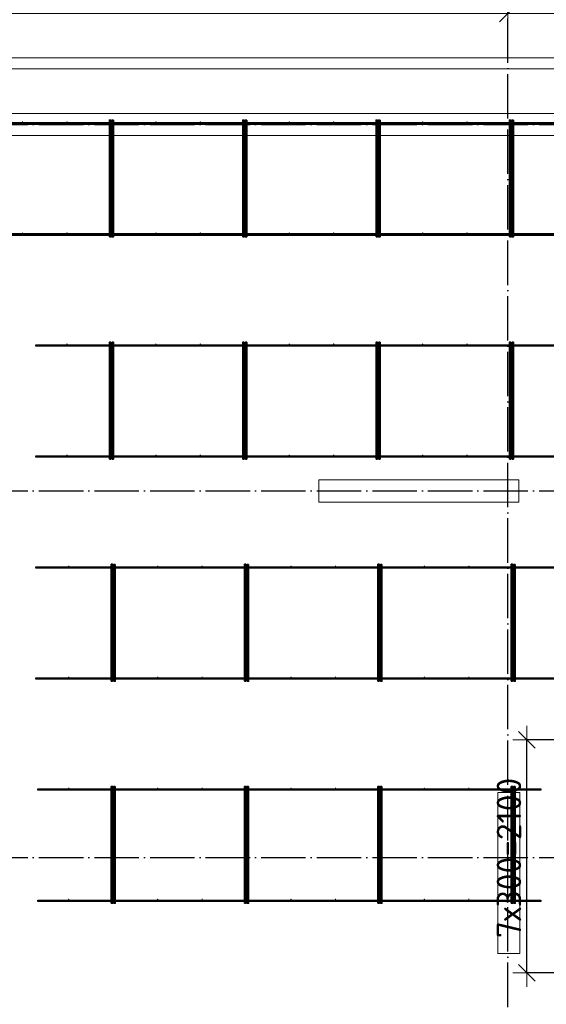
# Model space of a CAD drawing. Header units: millimetres. Extents: x -3725 to 93325, y -74170 to 82591.
# Tile 117 of 140: x 62308 to 67047, y 59857 to 68724. Entities that reach past the tile are written whole.
import ezdxf

# ---------------------------------------------------------------- set-up
doc = ezdxf.new("R2010")
doc.units = ezdxf.units.MM
doc.header["$PDMODE"] = 65
for name, pattern in [('______11', [500, 400, -50, 0, -50]), ('______3', [500, 400, -100]), ('______5', [1100, 800, -100, 100, -100])]:
    doc.linetypes.add(name, pattern=pattern)
for name, color, linetype, lineweight in [('Standard', 7, 'Continuous', 25), ('Балка_ общее', 7, '______3', 13), ('Колонна (1)', 7, 'Continuous', 35), ('Колонна (2)', 7, 'Continuous', 35), ('Размерная линия_ общее', 7, 'Continuous', 13), ('Стена_ общее', 7, 'Continuous', 35), ('Фундамент (1)', 7, 'Continuous', 35)]:
    doc.layers.add(name, color=color, linetype=linetype, lineweight=lineweight)
doc.layers.add('Арм.стержн. Фиксатор', color=7, linetype='Continuous', lineweight=35, true_color=0x501e0f)
doc.layers.add('Осевая линия_ общее', color=7, linetype='______5', lineweight=13, true_color=0xa0a0a0)
doc.styles.add('ISOCPEUR', font='ISOCPEUR')
doc.dimstyles.new('DIMSTYLE_3', dxfattribs={"dimtxt": 220, "dimasz": 250, "dimexe": 0, "dimexo": 0, "dimgap": 110, "dimtad": 2, "dimdec": 0, "dimrnd": 5, "dimzin": 12, "dimdsep": 46, "dimtxsty": 'ISOCPEUR', "dimblk1": 'ALL_ML_STRICH', "dimblk2": 'ALL_ML_STRICH', "dimsah": 1, "dimcen": 0, "dimclrd": 7, "dimclre": 256, "dimclrt": 7, "dimadec": 0, "dimazin": 0, "dimtfac": 1, "dimtdec": 0, "dimtix": 1, "dimtmove": 2, "dimatfit": 3, "dimfxl": 0, "dimtzin": 0, "dimlwd": 0, "dimlwe": -3, "dimarcsym": 0})
doc.dimstyles.new('DIMSTYLE_7', dxfattribs={"dimtxt": 250, "dimasz": 250, "dimexe": 0, "dimexo": 0, "dimgap": 125, "dimtad": 2, "dimdec": 0, "dimrnd": 5, "dimzin": 12, "dimdsep": 46, "dimtxsty": 'ISOCPEUR', "dimblk1": 'ALL_ML_STRICH', "dimblk2": 'ALL_ML_STRICH', "dimsah": 1, "dimcen": 0, "dimclrd": 7, "dimclre": 256, "dimclrt": 7, "dimadec": 0, "dimazin": 0, "dimtfac": 1, "dimtdec": 0, "dimtix": 1, "dimtmove": 2, "dimatfit": 3, "dimfxl": 0, "dimtzin": 0, "dimlwd": 0, "dimlwe": -3, "dimarcsym": 0})

# ---------------------------------------------------------------- blocks, each defined once
blk = doc.blocks.new('ALL_ML_STRICH')
at = {"color": 0, "linetype": 'ByBlock', "lineweight": -2}
for p, q in [((0, -0.5), (0, 0.5)), ((-1, 0), (0.5, 0)), ((-0.3, -0.3), (0.3, 0.3))]:
    blk.add_line(p, q, dxfattribs=at)
blk = doc.blocks.new('*D84')
at = {"layer": 'DEFPOINTS', "color": 7, "linetype": 'Continuous', "lineweight": 13, "transparency": 33554687}
for p in [(61200, 68778), (61200, 68757.8), (66700, 68799.4)]:
    blk.add_point(p, dxfattribs=at)
at = {"layer": 'Балка_ общее', "color": 251, "linetype": 'Continuous', "lineweight": -2, "true_color": 0x656565, "transparency": 33554687}
for p, q in [((66700, 68809.4), (66700, 68778)), ((61200, 68767.8), (61200, 68778))]:
    blk.add_line(p, q, dxfattribs=at)
at = {"layer": 'Балка_ общее', "color": 7, "linetype": 'Continuous', "lineweight": -2, "transparency": 33554687}
blk.add_line((61200, 68778), (66700, 68778), dxfattribs=at)
at = {"layer": 'Балка_ общее', "color": 7, "linetype": 'Continuous', "lineweight": 13, "transparency": 33554687, "xscale": 250, "yscale": 250, "zscale": 250, "rotation": 180}
blk.add_blockref('ALL_ML_STRICH', (61200, 68778), dxfattribs=at)
at = {"layer": 'Балка_ общее', "color": 7, "linetype": 'Continuous', "lineweight": 13, "transparency": 33554687, "xscale": 250, "yscale": 250, "zscale": 250}
blk.add_blockref('ALL_ML_STRICH', (66700, 68778), dxfattribs=at)
at = {"layer": 'Балка_ общее', "color": 7, "linetype": 'Continuous', "lineweight": 13, "transparency": 33554687, "insert": (63962.5, 68953), "char_height": 250, "width": 1000, "attachment_point": 5, "style": 'ISOCPEUR'}
blk.add_mtext('\\A1;{5500}', dxfattribs=at)
blk = doc.blocks.new('*D85')
at = {"layer": 'DEFPOINTS', "color": 7, "linetype": 'Continuous', "lineweight": 13, "transparency": 33554687}
for p in [(66700, 68799.4), (66700, 68778), (68400, 68757.8)]:
    blk.add_point(p, dxfattribs=at)
at = {"layer": 'Балка_ общее', "color": 251, "linetype": 'Continuous', "lineweight": -2, "true_color": 0x656565, "transparency": 33554687}
for p, q in [((66700, 68809.4), (66700, 68778)), ((68400, 68767.8), (68400, 68778))]:
    blk.add_line(p, q, dxfattribs=at)
at = {"layer": 'Балка_ общее', "color": 7, "linetype": 'Continuous', "lineweight": -2, "transparency": 33554687}
blk.add_line((66700, 68778), (68400, 68778), dxfattribs=at)
at = {"layer": 'Балка_ общее', "color": 7, "linetype": 'Continuous', "lineweight": 13, "transparency": 33554687, "xscale": 250, "yscale": 250, "zscale": 250, "rotation": 180}
blk.add_blockref('ALL_ML_STRICH', (66700, 68778), dxfattribs=at)
at = {"layer": 'Балка_ общее', "color": 7, "linetype": 'Continuous', "lineweight": 13, "transparency": 33554687, "xscale": 250, "yscale": 250, "zscale": 250}
blk.add_blockref('ALL_ML_STRICH', (68400, 68778), dxfattribs=at)
at = {"layer": 'Балка_ общее', "color": 7, "linetype": 'Continuous', "lineweight": 13, "transparency": 33554687, "insert": (67587.5, 68953), "char_height": 250, "width": 1000, "attachment_point": 5, "style": 'ISOCPEUR'}
blk.add_mtext('\\A1;{1700}', dxfattribs=at)
blk = doc.blocks.new('*D106')
at = {"layer": 'DEFPOINTS', "color": 7, "linetype": 'Continuous', "lineweight": 13, "transparency": 33554687}
for p in [(67347.5, 62240), (66870.9, 60140), (67347.5, 60140)]:
    blk.add_point(p, dxfattribs=at)
at = {"layer": 'Размерная линия_ общее', "color": 253, "linetype": 'Continuous', "lineweight": -2, "true_color": 0xa0a0a0, "transparency": 33554687}
for p, q in [((67247.5, 62240), (66870.9, 62240)), ((67247.5, 60140), (66870.9, 60140))]:
    blk.add_line(p, q, dxfattribs=at)
at = {"layer": 'Размерная линия_ общее', "color": 7, "linetype": 'Continuous', "lineweight": -2, "transparency": 33554687}
blk.add_line((66870.9, 60140), (66870.9, 62240), dxfattribs=at)
at = {"layer": 'Размерная линия_ общее', "color": 7, "linetype": 'Continuous', "lineweight": 13, "transparency": 33554687, "xscale": 250, "yscale": 250, "zscale": 250}
for p, rotation in [((66870.9, 62240), 90), ((66870.9, 60140), 270)]:
    blk.add_blockref('ALL_ML_STRICH', p, dxfattribs=dict(at, rotation=rotation))
at = {"layer": 'Размерная линия_ общее', "color": 7, "linetype": 'Continuous', "lineweight": 13, "transparency": 33554687, "insert": (66600.9, 60453), "char_height": 220, "width": 11, "attachment_point": 1, "rotation": 90, "line_spacing_factor": 0.60241, "style": 'ISOCPEUR'}
blk.add_mtext('7х300=2100', dxfattribs=at)
blk = doc.blocks.new('СЛОЖНЫЙ_ОБЪЕКТ_5')
at = {"layer": 'Осевая линия_ общее', "color": 253, "linetype": '______11', "lineweight": -3, "true_color": 0xa0a0a0, "transparency": 33554687}
for p, q in [((66700, 45830), (66700, 69510)), ((57980, 67780), (74900, 67780)), ((57980, 64480), (74900, 64480)), ((57980, 61180), (76830, 61180))]:
    blk.add_line(p, q, dxfattribs=at)
at = {"layer": 'Балка_ общее', "color": 7, "linetype": 'Continuous', "lineweight": 13, "transparency": 33554687}
for base, p1, p2, picture, middle in [((66700, 68778), (61200, 68767.8), (66700, 68809.4), '*D84', (63962.5, 68953)), ((68400, 68778), (66700, 68809.4), (68400, 68767.8), '*D85', (67587.5, 68953))]:
    dim = blk.add_linear_dim(base=base, p1=p1, p2=p2, dimstyle='DIMSTYLE_7', override={"dimpost": '<>', "dimclrd": 7, "dimclre": 251, "dimclrt": 7, "dimlwd": 0, "dimlwe": 65533}, dxfattribs=at)
    dim.commit()
    dim.dimension.update_dxf_attribs({"geometry": picture, "text_midpoint": middle, "dimtype": 160})

msp = doc.modelspace()

# ---------------------------------------------------------------- hatches: boundary and pattern name
at = {"layer": 'Арм.стержн. Фиксатор', "linetype": 'Continuous', "lineweight": 35, "transparency": 33554687}
for points in [[(62339.5, 67802), (62339, 67804.3), (62337.7, 67806.2), (62335.8, 67807.5), (62333.5, 67808), (62331.2, 67807.5), (62329.3, 67806.2), (62328, 67804.3), (62327.5, 67802), (62328, 67799.7), (62329.3, 67797.8), (62331.2, 67796.5), (62333.5, 67796), (62335.8, 67796.5), (62337.7, 67797.8), (62339, 67799.7)], [(62739.5, 67802), (62739, 67804.3), (62737.7, 67806.2), (62735.8, 67807.5), (62733.5, 67808), (62731.2, 67807.5), (62729.3, 67806.2), (62728, 67804.3), (62727.5, 67802), (62728, 67799.7), (62729.3, 67797.8), (62731.2, 67796.5), (62733.5, 67796), (62735.8, 67796.5), (62737.7, 67797.8), (62739, 67799.7)], [(63139.5, 67802), (63139, 67804.3), (63137.7, 67806.2), (63135.8, 67807.5), (63133.5, 67808), (63131.2, 67807.5), (63129.3, 67806.2), (63128, 67804.3), (63127.5, 67802), (63128, 67799.7), (63129.3, 67797.8), (63131.2, 67796.5), (63133.5, 67796), (63135.8, 67796.5), (63137.7, 67797.8), (63139, 67799.7)], [(63539.5, 67802), (63539, 67804.3), (63537.7, 67806.2), (63535.8, 67807.5), (63533.5, 67808), (63531.2, 67807.5), (63529.3, 67806.2), (63528, 67804.3), (63527.5, 67802), (63528, 67799.7), (63529.3, 67797.8), (63531.2, 67796.5), (63533.5, 67796), (63535.8, 67796.5), (63537.7, 67797.8), (63539, 67799.7)], [(63939.5, 67802), (63939, 67804.3), (63937.7, 67806.2), (63935.8, 67807.5), (63933.5, 67808), (63931.2, 67807.5), (63929.3, 67806.2), (63928, 67804.3), (63927.5, 67802), (63928, 67799.7), (63929.3, 67797.8), (63931.2, 67796.5), (63933.5, 67796), (63935.8, 67796.5), (63937.7, 67797.8), (63939, 67799.7)], [(64339.5, 67802), (64339, 67804.3), (64337.7, 67806.2), (64335.8, 67807.5), (64333.5, 67808), (64331.2, 67807.5), (64329.3, 67806.2), (64328, 67804.3), (64327.5, 67802), (64328, 67799.7), (64329.3, 67797.8), (64331.2, 67796.5), (64333.5, 67796), (64335.8, 67796.5), (64337.7, 67797.8), (64339, 67799.7)], [(64739.5, 67802), (64739, 67804.3), (64737.7, 67806.2), (64735.8, 67807.5), (64733.5, 67808), (64731.2, 67807.5), (64729.3, 67806.2), (64728, 67804.3), (64727.5, 67802), (64728, 67799.7), (64729.3, 67797.8), (64731.2, 67796.5), (64733.5, 67796), (64735.8, 67796.5), (64737.7, 67797.8), (64739, 67799.7)], [(65139.5, 67802), (65139, 67804.3), (65137.7, 67806.2), (65135.8, 67807.5), (65133.5, 67808), (65131.2, 67807.5), (65129.3, 67806.2), (65128, 67804.3), (65127.5, 67802), (65128, 67799.7), (65129.3, 67797.8), (65131.2, 67796.5), (65133.5, 67796), (65135.8, 67796.5), (65137.7, 67797.8), (65139, 67799.7)], [(65539.5, 67802), (65539, 67804.3), (65537.7, 67806.2), (65535.8, 67807.5), (65533.5, 67808), (65531.2, 67807.5), (65529.3, 67806.2), (65528, 67804.3), (65527.5, 67802), (65528, 67799.7), (65529.3, 67797.8), (65531.2, 67796.5), (65533.5, 67796), (65535.8, 67796.5), (65537.7, 67797.8), (65539, 67799.7)], [(65939.5, 67802), (65939, 67804.3), (65937.7, 67806.2), (65935.8, 67807.5), (65933.5, 67808), (65931.2, 67807.5), (65929.3, 67806.2), (65928, 67804.3), (65927.5, 67802), (65928, 67799.7), (65929.3, 67797.8), (65931.2, 67796.5), (65933.5, 67796), (65935.8, 67796.5), (65937.7, 67797.8), (65939, 67799.7)], [(66339.5, 67802), (66339, 67804.3), (66337.7, 67806.2), (66335.8, 67807.5), (66333.5, 67808), (66331.2, 67807.5), (66329.3, 67806.2), (66328, 67804.3), (66327.5, 67802), (66328, 67799.7), (66329.3, 67797.8), (66331.2, 67796.5), (66333.5, 67796), (66335.8, 67796.5), (66337.7, 67797.8), (66339, 67799.7)], [(66739.5, 67802), (66739, 67804.3), (66737.7, 67806.2), (66735.8, 67807.5), (66733.5, 67808), (66731.2, 67807.5), (66729.3, 67806.2), (66728, 67804.3), (66727.5, 67802), (66728, 67799.7), (66729.3, 67797.8), (66731.2, 67796.5), (66733.5, 67796), (66735.8, 67796.5), (66737.7, 67797.8), (66739, 67799.7)], [(62339.5, 66802), (62339, 66804.3), (62337.7, 66806.2), (62335.8, 66807.5), (62333.5, 66808), (62331.2, 66807.5), (62329.3, 66806.2), (62328, 66804.3), (62327.5, 66802), (62328, 66799.7), (62329.3, 66797.8), (62331.2, 66796.5), (62333.5, 66796), (62335.8, 66796.5), (62337.7, 66797.8), (62339, 66799.7)], [(62739.5, 66802), (62739, 66804.3), (62737.7, 66806.2), (62735.8, 66807.5), (62733.5, 66808), (62731.2, 66807.5), (62729.3, 66806.2), (62728, 66804.3), (62727.5, 66802), (62728, 66799.7), (62729.3, 66797.8), (62731.2, 66796.5), (62733.5, 66796), (62735.8, 66796.5), (62737.7, 66797.8), (62739, 66799.7)], [(63139.5, 66802), (63139, 66804.3), (63137.7, 66806.2), (63135.8, 66807.5), (63133.5, 66808), (63131.2, 66807.5), (63129.3, 66806.2), (63128, 66804.3), (63127.5, 66802), (63128, 66799.7), (63129.3, 66797.8), (63131.2, 66796.5), (63133.5, 66796), (63135.8, 66796.5), (63137.7, 66797.8), (63139, 66799.7)], [(63539.5, 66802), (63539, 66804.3), (63537.7, 66806.2), (63535.8, 66807.5), (63533.5, 66808), (63531.2, 66807.5), (63529.3, 66806.2), (63528, 66804.3), (63527.5, 66802), (63528, 66799.7), (63529.3, 66797.8), (63531.2, 66796.5), (63533.5, 66796), (63535.8, 66796.5), (63537.7, 66797.8), (63539, 66799.7)], [(63939.5, 66802), (63939, 66804.3), (63937.7, 66806.2), (63935.8, 66807.5), (63933.5, 66808), (63931.2, 66807.5), (63929.3, 66806.2), (63928, 66804.3), (63927.5, 66802), (63928, 66799.7), (63929.3, 66797.8), (63931.2, 66796.5), (63933.5, 66796), (63935.8, 66796.5), (63937.7, 66797.8), (63939, 66799.7)], [(64339.5, 66802), (64339, 66804.3), (64337.7, 66806.2), (64335.8, 66807.5), (64333.5, 66808), (64331.2, 66807.5), (64329.3, 66806.2), (64328, 66804.3), (64327.5, 66802), (64328, 66799.7), (64329.3, 66797.8), (64331.2, 66796.5), (64333.5, 66796), (64335.8, 66796.5), (64337.7, 66797.8), (64339, 66799.7)], [(64739.5, 66802), (64739, 66804.3), (64737.7, 66806.2), (64735.8, 66807.5), (64733.5, 66808), (64731.2, 66807.5), (64729.3, 66806.2), (64728, 66804.3), (64727.5, 66802), (64728, 66799.7), (64729.3, 66797.8), (64731.2, 66796.5), (64733.5, 66796), (64735.8, 66796.5), (64737.7, 66797.8), (64739, 66799.7)], [(65139.5, 66802), (65139, 66804.3), (65137.7, 66806.2), (65135.8, 66807.5), (65133.5, 66808), (65131.2, 66807.5), (65129.3, 66806.2), (65128, 66804.3), (65127.5, 66802), (65128, 66799.7), (65129.3, 66797.8), (65131.2, 66796.5), (65133.5, 66796), (65135.8, 66796.5), (65137.7, 66797.8), (65139, 66799.7)], [(65539.5, 66802), (65539, 66804.3), (65537.7, 66806.2), (65535.8, 66807.5), (65533.5, 66808), (65531.2, 66807.5), (65529.3, 66806.2), (65528, 66804.3), (65527.5, 66802), (65528, 66799.7), (65529.3, 66797.8), (65531.2, 66796.5), (65533.5, 66796), (65535.8, 66796.5), (65537.7, 66797.8), (65539, 66799.7)], [(65939.5, 66802), (65939, 66804.3), (65937.7, 66806.2), (65935.8, 66807.5), (65933.5, 66808), (65931.2, 66807.5), (65929.3, 66806.2), (65928, 66804.3), (65927.5, 66802), (65928, 66799.7), (65929.3, 66797.8), (65931.2, 66796.5), (65933.5, 66796), (65935.8, 66796.5), (65937.7, 66797.8), (65939, 66799.7)], [(66339.5, 66802), (66339, 66804.3), (66337.7, 66806.2), (66335.8, 66807.5), (66333.5, 66808), (66331.2, 66807.5), (66329.3, 66806.2), (66328, 66804.3), (66327.5, 66802), (66328, 66799.7), (66329.3, 66797.8), (66331.2, 66796.5), (66333.5, 66796), (66335.8, 66796.5), (66337.7, 66797.8), (66339, 66799.7)], [(66739.5, 66802), (66739, 66804.3), (66737.7, 66806.2), (66735.8, 66807.5), (66733.5, 66808), (66731.2, 66807.5), (66729.3, 66806.2), (66728, 66804.3), (66727.5, 66802), (66728, 66799.7), (66729.3, 66797.8), (66731.2, 66796.5), (66733.5, 66796), (66735.8, 66796.5), (66737.7, 66797.8), (66739, 66799.7)], [(62739.5, 65802), (62739, 65804.3), (62737.7, 65806.2), (62735.8, 65807.5), (62733.5, 65808), (62731.2, 65807.5), (62729.3, 65806.2), (62728, 65804.3), (62727.5, 65802), (62728, 65799.7), (62729.3, 65797.8), (62731.2, 65796.5), (62733.5, 65796), (62735.8, 65796.5), (62737.7, 65797.8), (62739, 65799.7)], [(63139.5, 65802), (63139, 65804.3), (63137.7, 65806.2), (63135.8, 65807.5), (63133.5, 65808), (63131.2, 65807.5), (63129.3, 65806.2), (63128, 65804.3), (63127.5, 65802), (63128, 65799.7), (63129.3, 65797.8), (63131.2, 65796.5), (63133.5, 65796), (63135.8, 65796.5), (63137.7, 65797.8), (63139, 65799.7)], [(63539.5, 65802), (63539, 65804.3), (63537.7, 65806.2), (63535.8, 65807.5), (63533.5, 65808), (63531.2, 65807.5), (63529.3, 65806.2), (63528, 65804.3), (63527.5, 65802), (63528, 65799.7), (63529.3, 65797.8), (63531.2, 65796.5), (63533.5, 65796), (63535.8, 65796.5), (63537.7, 65797.8), (63539, 65799.7)], [(63939.5, 65802), (63939, 65804.3), (63937.7, 65806.2), (63935.8, 65807.5), (63933.5, 65808), (63931.2, 65807.5), (63929.3, 65806.2), (63928, 65804.3), (63927.5, 65802), (63928, 65799.7), (63929.3, 65797.8), (63931.2, 65796.5), (63933.5, 65796), (63935.8, 65796.5), (63937.7, 65797.8), (63939, 65799.7)], [(64339.5, 65802), (64339, 65804.3), (64337.7, 65806.2), (64335.8, 65807.5), (64333.5, 65808), (64331.2, 65807.5), (64329.3, 65806.2), (64328, 65804.3), (64327.5, 65802), (64328, 65799.7), (64329.3, 65797.8), (64331.2, 65796.5), (64333.5, 65796), (64335.8, 65796.5), (64337.7, 65797.8), (64339, 65799.7)], [(64739.5, 65802), (64739, 65804.3), (64737.7, 65806.2), (64735.8, 65807.5), (64733.5, 65808), (64731.2, 65807.5), (64729.3, 65806.2), (64728, 65804.3), (64727.5, 65802), (64728, 65799.7), (64729.3, 65797.8), (64731.2, 65796.5), (64733.5, 65796), (64735.8, 65796.5), (64737.7, 65797.8), (64739, 65799.7)], [(65139.5, 65802), (65139, 65804.3), (65137.7, 65806.2), (65135.8, 65807.5), (65133.5, 65808), (65131.2, 65807.5), (65129.3, 65806.2), (65128, 65804.3), (65127.5, 65802), (65128, 65799.7), (65129.3, 65797.8), (65131.2, 65796.5), (65133.5, 65796), (65135.8, 65796.5), (65137.7, 65797.8), (65139, 65799.7)], [(65539.5, 65802), (65539, 65804.3), (65537.7, 65806.2), (65535.8, 65807.5), (65533.5, 65808), (65531.2, 65807.5), (65529.3, 65806.2), (65528, 65804.3), (65527.5, 65802), (65528, 65799.7), (65529.3, 65797.8), (65531.2, 65796.5), (65533.5, 65796), (65535.8, 65796.5), (65537.7, 65797.8), (65539, 65799.7)], [(65939.5, 65802), (65939, 65804.3), (65937.7, 65806.2), (65935.8, 65807.5), (65933.5, 65808), (65931.2, 65807.5), (65929.3, 65806.2), (65928, 65804.3), (65927.5, 65802), (65928, 65799.7), (65929.3, 65797.8), (65931.2, 65796.5), (65933.5, 65796), (65935.8, 65796.5), (65937.7, 65797.8), (65939, 65799.7)], [(66339.5, 65802), (66339, 65804.3), (66337.7, 65806.2), (66335.8, 65807.5), (66333.5, 65808), (66331.2, 65807.5), (66329.3, 65806.2), (66328, 65804.3), (66327.5, 65802), (66328, 65799.7), (66329.3, 65797.8), (66331.2, 65796.5), (66333.5, 65796), (66335.8, 65796.5), (66337.7, 65797.8), (66339, 65799.7)], [(66739.5, 65802), (66739, 65804.3), (66737.7, 65806.2), (66735.8, 65807.5), (66733.5, 65808), (66731.2, 65807.5), (66729.3, 65806.2), (66728, 65804.3), (66727.5, 65802), (66728, 65799.7), (66729.3, 65797.8), (66731.2, 65796.5), (66733.5, 65796), (66735.8, 65796.5), (66737.7, 65797.8), (66739, 65799.7)], [(62739.5, 64802), (62739, 64804.3), (62737.7, 64806.2), (62735.8, 64807.5), (62733.5, 64808), (62731.2, 64807.5), (62729.3, 64806.2), (62728, 64804.3), (62727.5, 64802), (62728, 64799.7), (62729.3, 64797.8), (62731.2, 64796.5), (62733.5, 64796), (62735.8, 64796.5), (62737.7, 64797.8), (62739, 64799.7)], [(63139.5, 64802), (63139, 64804.3), (63137.7, 64806.2), (63135.8, 64807.5), (63133.5, 64808), (63131.2, 64807.5), (63129.3, 64806.2), (63128, 64804.3), (63127.5, 64802), (63128, 64799.7), (63129.3, 64797.8), (63131.2, 64796.5), (63133.5, 64796), (63135.8, 64796.5), (63137.7, 64797.8), (63139, 64799.7)], [(63539.5, 64802), (63539, 64804.3), (63537.7, 64806.2), (63535.8, 64807.5), (63533.5, 64808), (63531.2, 64807.5), (63529.3, 64806.2), (63528, 64804.3), (63527.5, 64802), (63528, 64799.7), (63529.3, 64797.8), (63531.2, 64796.5), (63533.5, 64796), (63535.8, 64796.5), (63537.7, 64797.8), (63539, 64799.7)], [(63939.5, 64802), (63939, 64804.3), (63937.7, 64806.2), (63935.8, 64807.5), (63933.5, 64808), (63931.2, 64807.5), (63929.3, 64806.2), (63928, 64804.3), (63927.5, 64802), (63928, 64799.7), (63929.3, 64797.8), (63931.2, 64796.5), (63933.5, 64796), (63935.8, 64796.5), (63937.7, 64797.8), (63939, 64799.7)], [(64339.5, 64802), (64339, 64804.3), (64337.7, 64806.2), (64335.8, 64807.5), (64333.5, 64808), (64331.2, 64807.5), (64329.3, 64806.2), (64328, 64804.3), (64327.5, 64802), (64328, 64799.7), (64329.3, 64797.8), (64331.2, 64796.5), (64333.5, 64796), (64335.8, 64796.5), (64337.7, 64797.8), (64339, 64799.7)], [(64739.5, 64802), (64739, 64804.3), (64737.7, 64806.2), (64735.8, 64807.5), (64733.5, 64808), (64731.2, 64807.5), (64729.3, 64806.2), (64728, 64804.3), (64727.5, 64802), (64728, 64799.7), (64729.3, 64797.8), (64731.2, 64796.5), (64733.5, 64796), (64735.8, 64796.5), (64737.7, 64797.8), (64739, 64799.7)], [(65139.5, 64802), (65139, 64804.3), (65137.7, 64806.2), (65135.8, 64807.5), (65133.5, 64808), (65131.2, 64807.5), (65129.3, 64806.2), (65128, 64804.3), (65127.5, 64802), (65128, 64799.7), (65129.3, 64797.8), (65131.2, 64796.5), (65133.5, 64796), (65135.8, 64796.5), (65137.7, 64797.8), (65139, 64799.7)], [(65539.5, 64802), (65539, 64804.3), (65537.7, 64806.2), (65535.8, 64807.5), (65533.5, 64808), (65531.2, 64807.5), (65529.3, 64806.2), (65528, 64804.3), (65527.5, 64802), (65528, 64799.7), (65529.3, 64797.8), (65531.2, 64796.5), (65533.5, 64796), (65535.8, 64796.5), (65537.7, 64797.8), (65539, 64799.7)], [(65939.5, 64802), (65939, 64804.3), (65937.7, 64806.2), (65935.8, 64807.5), (65933.5, 64808), (65931.2, 64807.5), (65929.3, 64806.2), (65928, 64804.3), (65927.5, 64802), (65928, 64799.7), (65929.3, 64797.8), (65931.2, 64796.5), (65933.5, 64796), (65935.8, 64796.5), (65937.7, 64797.8), (65939, 64799.7)], [(66339.5, 64802), (66339, 64804.3), (66337.7, 64806.2), (66335.8, 64807.5), (66333.5, 64808), (66331.2, 64807.5), (66329.3, 64806.2), (66328, 64804.3), (66327.5, 64802), (66328, 64799.7), (66329.3, 64797.8), (66331.2, 64796.5), (66333.5, 64796), (66335.8, 64796.5), (66337.7, 64797.8), (66339, 64799.7)], [(66739.5, 64802), (66739, 64804.3), (66737.7, 64806.2), (66735.8, 64807.5), (66733.5, 64808), (66731.2, 64807.5), (66729.3, 64806.2), (66728, 64804.3), (66727.5, 64802), (66728, 64799.7), (66729.3, 64797.8), (66731.2, 64796.5), (66733.5, 64796), (66735.8, 64796.5), (66737.7, 64797.8), (66739, 64799.7)], [(62756, 63802), (62755.5, 63804.3), (62754.2, 63806.2), (62752.3, 63807.5), (62750, 63808), (62747.7, 63807.5), (62745.8, 63806.2), (62744.5, 63804.3), (62744, 63802), (62744.5, 63799.7), (62745.8, 63797.8), (62747.7, 63796.5), (62750, 63796), (62752.3, 63796.5), (62754.2, 63797.8), (62755.5, 63799.7)], [(63156, 63802), (63155.5, 63804.3), (63154.2, 63806.2), (63152.3, 63807.5), (63150, 63808), (63147.7, 63807.5), (63145.8, 63806.2), (63144.5, 63804.3), (63144, 63802), (63144.5, 63799.7), (63145.8, 63797.8), (63147.7, 63796.5), (63150, 63796), (63152.3, 63796.5), (63154.2, 63797.8), (63155.5, 63799.7)], [(63556, 63802), (63555.5, 63804.3), (63554.2, 63806.2), (63552.3, 63807.5), (63550, 63808), (63547.7, 63807.5), (63545.8, 63806.2), (63544.5, 63804.3), (63544, 63802), (63544.5, 63799.7), (63545.8, 63797.8), (63547.7, 63796.5), (63550, 63796), (63552.3, 63796.5), (63554.2, 63797.8), (63555.5, 63799.7)], [(63956, 63802), (63955.5, 63804.3), (63954.2, 63806.2), (63952.3, 63807.5), (63950, 63808), (63947.7, 63807.5), (63945.8, 63806.2), (63944.5, 63804.3), (63944, 63802), (63944.5, 63799.7), (63945.8, 63797.8), (63947.7, 63796.5), (63950, 63796), (63952.3, 63796.5), (63954.2, 63797.8), (63955.5, 63799.7)], [(64356, 63802), (64355.5, 63804.3), (64354.2, 63806.2), (64352.3, 63807.5), (64350, 63808), (64347.7, 63807.5), (64345.8, 63806.2), (64344.5, 63804.3), (64344, 63802), (64344.5, 63799.7), (64345.8, 63797.8), (64347.7, 63796.5), (64350, 63796), (64352.3, 63796.5), (64354.2, 63797.8), (64355.5, 63799.7)], [(64756, 63802), (64755.5, 63804.3), (64754.2, 63806.2), (64752.3, 63807.5), (64750, 63808), (64747.7, 63807.5), (64745.8, 63806.2), (64744.5, 63804.3), (64744, 63802), (64744.5, 63799.7), (64745.8, 63797.8), (64747.7, 63796.5), (64750, 63796), (64752.3, 63796.5), (64754.2, 63797.8), (64755.5, 63799.7)], [(65156, 63802), (65155.5, 63804.3), (65154.2, 63806.2), (65152.3, 63807.5), (65150, 63808), (65147.7, 63807.5), (65145.8, 63806.2), (65144.5, 63804.3), (65144, 63802), (65144.5, 63799.7), (65145.8, 63797.8), (65147.7, 63796.5), (65150, 63796), (65152.3, 63796.5), (65154.2, 63797.8), (65155.5, 63799.7)], [(65556, 63802), (65555.5, 63804.3), (65554.2, 63806.2), (65552.3, 63807.5), (65550, 63808), (65547.7, 63807.5), (65545.8, 63806.2), (65544.5, 63804.3), (65544, 63802), (65544.5, 63799.7), (65545.8, 63797.8), (65547.7, 63796.5), (65550, 63796), (65552.3, 63796.5), (65554.2, 63797.8), (65555.5, 63799.7)], [(65956, 63802), (65955.5, 63804.3), (65954.2, 63806.2), (65952.3, 63807.5), (65950, 63808), (65947.7, 63807.5), (65945.8, 63806.2), (65944.5, 63804.3), (65944, 63802), (65944.5, 63799.7), (65945.8, 63797.8), (65947.7, 63796.5), (65950, 63796), (65952.3, 63796.5), (65954.2, 63797.8), (65955.5, 63799.7)], [(66356, 63802), (66355.5, 63804.3), (66354.2, 63806.2), (66352.3, 63807.5), (66350, 63808), (66347.7, 63807.5), (66345.8, 63806.2), (66344.5, 63804.3), (66344, 63802), (66344.5, 63799.7), (66345.8, 63797.8), (66347.7, 63796.5), (66350, 63796), (66352.3, 63796.5), (66354.2, 63797.8), (66355.5, 63799.7)], [(66756, 63802), (66755.5, 63804.3), (66754.2, 63806.2), (66752.3, 63807.5), (66750, 63808), (66747.7, 63807.5), (66745.8, 63806.2), (66744.5, 63804.3), (66744, 63802), (66744.5, 63799.7), (66745.8, 63797.8), (66747.7, 63796.5), (66750, 63796), (66752.3, 63796.5), (66754.2, 63797.8), (66755.5, 63799.7)], [(62756, 62802), (62755.5, 62804.3), (62754.2, 62806.2), (62752.3, 62807.5), (62750, 62808), (62747.7, 62807.5), (62745.8, 62806.2), (62744.5, 62804.3), (62744, 62802), (62744.5, 62799.7), (62745.8, 62797.8), (62747.7, 62796.5), (62750, 62796), (62752.3, 62796.5), (62754.2, 62797.8), (62755.5, 62799.7)], [(63156, 62802), (63155.5, 62804.3), (63154.2, 62806.2), (63152.3, 62807.5), (63150, 62808), (63147.7, 62807.5), (63145.8, 62806.2), (63144.5, 62804.3), (63144, 62802), (63144.5, 62799.7), (63145.8, 62797.8), (63147.7, 62796.5), (63150, 62796), (63152.3, 62796.5), (63154.2, 62797.8), (63155.5, 62799.7)], [(63556, 62802), (63555.5, 62804.3), (63554.2, 62806.2), (63552.3, 62807.5), (63550, 62808), (63547.7, 62807.5), (63545.8, 62806.2), (63544.5, 62804.3), (63544, 62802), (63544.5, 62799.7), (63545.8, 62797.8), (63547.7, 62796.5), (63550, 62796), (63552.3, 62796.5), (63554.2, 62797.8), (63555.5, 62799.7)], [(63956, 62802), (63955.5, 62804.3), (63954.2, 62806.2), (63952.3, 62807.5), (63950, 62808), (63947.7, 62807.5), (63945.8, 62806.2), (63944.5, 62804.3), (63944, 62802), (63944.5, 62799.7), (63945.8, 62797.8), (63947.7, 62796.5), (63950, 62796), (63952.3, 62796.5), (63954.2, 62797.8), (63955.5, 62799.7)], [(64356, 62802), (64355.5, 62804.3), (64354.2, 62806.2), (64352.3, 62807.5), (64350, 62808), (64347.7, 62807.5), (64345.8, 62806.2), (64344.5, 62804.3), (64344, 62802), (64344.5, 62799.7), (64345.8, 62797.8), (64347.7, 62796.5), (64350, 62796), (64352.3, 62796.5), (64354.2, 62797.8), (64355.5, 62799.7)], [(64756, 62802), (64755.5, 62804.3), (64754.2, 62806.2), (64752.3, 62807.5), (64750, 62808), (64747.7, 62807.5), (64745.8, 62806.2), (64744.5, 62804.3), (64744, 62802), (64744.5, 62799.7), (64745.8, 62797.8), (64747.7, 62796.5), (64750, 62796), (64752.3, 62796.5), (64754.2, 62797.8), (64755.5, 62799.7)], [(65156, 62802), (65155.5, 62804.3), (65154.2, 62806.2), (65152.3, 62807.5), (65150, 62808), (65147.7, 62807.5), (65145.8, 62806.2), (65144.5, 62804.3), (65144, 62802), (65144.5, 62799.7), (65145.8, 62797.8), (65147.7, 62796.5), (65150, 62796), (65152.3, 62796.5), (65154.2, 62797.8), (65155.5, 62799.7)], [(65556, 62802), (65555.5, 62804.3), (65554.2, 62806.2), (65552.3, 62807.5), (65550, 62808), (65547.7, 62807.5), (65545.8, 62806.2), (65544.5, 62804.3), (65544, 62802), (65544.5, 62799.7), (65545.8, 62797.8), (65547.7, 62796.5), (65550, 62796), (65552.3, 62796.5), (65554.2, 62797.8), (65555.5, 62799.7)], [(65956, 62802), (65955.5, 62804.3), (65954.2, 62806.2), (65952.3, 62807.5), (65950, 62808), (65947.7, 62807.5), (65945.8, 62806.2), (65944.5, 62804.3), (65944, 62802), (65944.5, 62799.7), (65945.8, 62797.8), (65947.7, 62796.5), (65950, 62796), (65952.3, 62796.5), (65954.2, 62797.8), (65955.5, 62799.7)], [(66356, 62802), (66355.5, 62804.3), (66354.2, 62806.2), (66352.3, 62807.5), (66350, 62808), (66347.7, 62807.5), (66345.8, 62806.2), (66344.5, 62804.3), (66344, 62802), (66344.5, 62799.7), (66345.8, 62797.8), (66347.7, 62796.5), (66350, 62796), (66352.3, 62796.5), (66354.2, 62797.8), (66355.5, 62799.7)], [(66756, 62802), (66755.5, 62804.3), (66754.2, 62806.2), (66752.3, 62807.5), (66750, 62808), (66747.7, 62807.5), (66745.8, 62806.2), (66744.5, 62804.3), (66744, 62802), (66744.5, 62799.7), (66745.8, 62797.8), (66747.7, 62796.5), (66750, 62796), (66752.3, 62796.5), (66754.2, 62797.8), (66755.5, 62799.7)], [(62756, 61802), (62755.5, 61804.3), (62754.2, 61806.2), (62752.3, 61807.5), (62750, 61808), (62747.7, 61807.5), (62745.8, 61806.2), (62744.5, 61804.3), (62744, 61802), (62744.5, 61799.7), (62745.8, 61797.8), (62747.7, 61796.5), (62750, 61796), (62752.3, 61796.5), (62754.2, 61797.8), (62755.5, 61799.7)], [(63156, 61802), (63155.5, 61804.3), (63154.2, 61806.2), (63152.3, 61807.5), (63150, 61808), (63147.7, 61807.5), (63145.8, 61806.2), (63144.5, 61804.3), (63144, 61802), (63144.5, 61799.7), (63145.8, 61797.8), (63147.7, 61796.5), (63150, 61796), (63152.3, 61796.5), (63154.2, 61797.8), (63155.5, 61799.7)], [(63556, 61802), (63555.5, 61804.3), (63554.2, 61806.2), (63552.3, 61807.5), (63550, 61808), (63547.7, 61807.5), (63545.8, 61806.2), (63544.5, 61804.3), (63544, 61802), (63544.5, 61799.7), (63545.8, 61797.8), (63547.7, 61796.5), (63550, 61796), (63552.3, 61796.5), (63554.2, 61797.8), (63555.5, 61799.7)], [(63956, 61802), (63955.5, 61804.3), (63954.2, 61806.2), (63952.3, 61807.5), (63950, 61808), (63947.7, 61807.5), (63945.8, 61806.2), (63944.5, 61804.3), (63944, 61802), (63944.5, 61799.7), (63945.8, 61797.8), (63947.7, 61796.5), (63950, 61796), (63952.3, 61796.5), (63954.2, 61797.8), (63955.5, 61799.7)], [(64356, 61802), (64355.5, 61804.3), (64354.2, 61806.2), (64352.3, 61807.5), (64350, 61808), (64347.7, 61807.5), (64345.8, 61806.2), (64344.5, 61804.3), (64344, 61802), (64344.5, 61799.7), (64345.8, 61797.8), (64347.7, 61796.5), (64350, 61796), (64352.3, 61796.5), (64354.2, 61797.8), (64355.5, 61799.7)], [(64756, 61802), (64755.5, 61804.3), (64754.2, 61806.2), (64752.3, 61807.5), (64750, 61808), (64747.7, 61807.5), (64745.8, 61806.2), (64744.5, 61804.3), (64744, 61802), (64744.5, 61799.7), (64745.8, 61797.8), (64747.7, 61796.5), (64750, 61796), (64752.3, 61796.5), (64754.2, 61797.8), (64755.5, 61799.7)], [(65156, 61802), (65155.5, 61804.3), (65154.2, 61806.2), (65152.3, 61807.5), (65150, 61808), (65147.7, 61807.5), (65145.8, 61806.2), (65144.5, 61804.3), (65144, 61802), (65144.5, 61799.7), (65145.8, 61797.8), (65147.7, 61796.5), (65150, 61796), (65152.3, 61796.5), (65154.2, 61797.8), (65155.5, 61799.7)], [(65556, 61802), (65555.5, 61804.3), (65554.2, 61806.2), (65552.3, 61807.5), (65550, 61808), (65547.7, 61807.5), (65545.8, 61806.2), (65544.5, 61804.3), (65544, 61802), (65544.5, 61799.7), (65545.8, 61797.8), (65547.7, 61796.5), (65550, 61796), (65552.3, 61796.5), (65554.2, 61797.8), (65555.5, 61799.7)], [(65956, 61802), (65955.5, 61804.3), (65954.2, 61806.2), (65952.3, 61807.5), (65950, 61808), (65947.7, 61807.5), (65945.8, 61806.2), (65944.5, 61804.3), (65944, 61802), (65944.5, 61799.7), (65945.8, 61797.8), (65947.7, 61796.5), (65950, 61796), (65952.3, 61796.5), (65954.2, 61797.8), (65955.5, 61799.7)], [(66356, 61802), (66355.5, 61804.3), (66354.2, 61806.2), (66352.3, 61807.5), (66350, 61808), (66347.7, 61807.5), (66345.8, 61806.2), (66344.5, 61804.3), (66344, 61802), (66344.5, 61799.7), (66345.8, 61797.8), (66347.7, 61796.5), (66350, 61796), (66352.3, 61796.5), (66354.2, 61797.8), (66355.5, 61799.7)], [(66756, 61802), (66755.5, 61804.3), (66754.2, 61806.2), (66752.3, 61807.5), (66750, 61808), (66747.7, 61807.5), (66745.8, 61806.2), (66744.5, 61804.3), (66744, 61802), (66744.5, 61799.7), (66745.8, 61797.8), (66747.7, 61796.5), (66750, 61796), (66752.3, 61796.5), (66754.2, 61797.8), (66755.5, 61799.7)], [(62756, 60802), (62755.5, 60804.3), (62754.2, 60806.2), (62752.3, 60807.5), (62750, 60808), (62747.7, 60807.5), (62745.8, 60806.2), (62744.5, 60804.3), (62744, 60802), (62744.5, 60799.7), (62745.8, 60797.8), (62747.7, 60796.5), (62750, 60796), (62752.3, 60796.5), (62754.2, 60797.8), (62755.5, 60799.7)], [(63156, 60802), (63155.5, 60804.3), (63154.2, 60806.2), (63152.3, 60807.5), (63150, 60808), (63147.7, 60807.5), (63145.8, 60806.2), (63144.5, 60804.3), (63144, 60802), (63144.5, 60799.7), (63145.8, 60797.8), (63147.7, 60796.5), (63150, 60796), (63152.3, 60796.5), (63154.2, 60797.8), (63155.5, 60799.7)], [(63556, 60802), (63555.5, 60804.3), (63554.2, 60806.2), (63552.3, 60807.5), (63550, 60808), (63547.7, 60807.5), (63545.8, 60806.2), (63544.5, 60804.3), (63544, 60802), (63544.5, 60799.7), (63545.8, 60797.8), (63547.7, 60796.5), (63550, 60796), (63552.3, 60796.5), (63554.2, 60797.8), (63555.5, 60799.7)], [(63956, 60802), (63955.5, 60804.3), (63954.2, 60806.2), (63952.3, 60807.5), (63950, 60808), (63947.7, 60807.5), (63945.8, 60806.2), (63944.5, 60804.3), (63944, 60802), (63944.5, 60799.7), (63945.8, 60797.8), (63947.7, 60796.5), (63950, 60796), (63952.3, 60796.5), (63954.2, 60797.8), (63955.5, 60799.7)], [(64356, 60802), (64355.5, 60804.3), (64354.2, 60806.2), (64352.3, 60807.5), (64350, 60808), (64347.7, 60807.5), (64345.8, 60806.2), (64344.5, 60804.3), (64344, 60802), (64344.5, 60799.7), (64345.8, 60797.8), (64347.7, 60796.5), (64350, 60796), (64352.3, 60796.5), (64354.2, 60797.8), (64355.5, 60799.7)], [(64756, 60802), (64755.5, 60804.3), (64754.2, 60806.2), (64752.3, 60807.5), (64750, 60808), (64747.7, 60807.5), (64745.8, 60806.2), (64744.5, 60804.3), (64744, 60802), (64744.5, 60799.7), (64745.8, 60797.8), (64747.7, 60796.5), (64750, 60796), (64752.3, 60796.5), (64754.2, 60797.8), (64755.5, 60799.7)], [(65156, 60802), (65155.5, 60804.3), (65154.2, 60806.2), (65152.3, 60807.5), (65150, 60808), (65147.7, 60807.5), (65145.8, 60806.2), (65144.5, 60804.3), (65144, 60802), (65144.5, 60799.7), (65145.8, 60797.8), (65147.7, 60796.5), (65150, 60796), (65152.3, 60796.5), (65154.2, 60797.8), (65155.5, 60799.7)], [(65556, 60802), (65555.5, 60804.3), (65554.2, 60806.2), (65552.3, 60807.5), (65550, 60808), (65547.7, 60807.5), (65545.8, 60806.2), (65544.5, 60804.3), (65544, 60802), (65544.5, 60799.7), (65545.8, 60797.8), (65547.7, 60796.5), (65550, 60796), (65552.3, 60796.5), (65554.2, 60797.8), (65555.5, 60799.7)], [(65956, 60802), (65955.5, 60804.3), (65954.2, 60806.2), (65952.3, 60807.5), (65950, 60808), (65947.7, 60807.5), (65945.8, 60806.2), (65944.5, 60804.3), (65944, 60802), (65944.5, 60799.7), (65945.8, 60797.8), (65947.7, 60796.5), (65950, 60796), (65952.3, 60796.5), (65954.2, 60797.8), (65955.5, 60799.7)], [(66356, 60802), (66355.5, 60804.3), (66354.2, 60806.2), (66352.3, 60807.5), (66350, 60808), (66347.7, 60807.5), (66345.8, 60806.2), (66344.5, 60804.3), (66344, 60802), (66344.5, 60799.7), (66345.8, 60797.8), (66347.7, 60796.5), (66350, 60796), (66352.3, 60796.5), (66354.2, 60797.8), (66355.5, 60799.7)], [(66756, 60802), (66755.5, 60804.3), (66754.2, 60806.2), (66752.3, 60807.5), (66750, 60808), (66747.7, 60807.5), (66745.8, 60806.2), (66744.5, 60804.3), (66744, 60802), (66744.5, 60799.7), (66745.8, 60797.8), (66747.7, 60796.5), (66750, 60796), (66752.3, 60796.5), (66754.2, 60797.8), (66755.5, 60799.7)]]:
    msp.add_hatch(color=34, dxfattribs=at).paths.add_polyline_path(points)

# ---------------------------------------------------------------- linework, layer by layer
at = {"layer": 'Standard', "color": 7, "linetype": 'Continuous', "lineweight": 18, "transparency": 33554687}
msp.add_lwpolyline([(59250, 46540), (78500, 46540), (78500, 68380), (59250, 68380), (59250, 46540)], dxfattribs=at)
at = {"layer": 'Арм.стержн. Фиксатор', "color": 34, "linetype": 'Continuous', "lineweight": 35, "transparency": 33554687}
for points in [[(60613.5, 67796), (74453.5, 67796), (74453.5, 67784), (60613.5, 67784), (60613.5, 67796)], [(60613.5, 67796), (74453.5, 67796), (74453.5, 67784), (60613.5, 67784), (60613.5, 67796)], [(63115.5, 66767.1), (63115.5, 67819.2), (63127.5, 67819.2), (63127.5, 66767.1), (63115.5, 66767.1)], [(63151.5, 67818.9), (63151.5, 66766.9), (63139.5, 66766.9), (63139.5, 67818.9), (63151.5, 67818.9)], [(64315.5, 66767.1), (64315.5, 67819.2), (64327.5, 67819.2), (64327.5, 66767.1), (64315.5, 66767.1)], [(64351.5, 67818.9), (64351.5, 66766.9), (64339.5, 66766.9), (64339.5, 67818.9), (64351.5, 67818.9)], [(65515.5, 66767.1), (65515.5, 67819.2), (65527.5, 67819.2), (65527.5, 66767.1), (65515.5, 66767.1)], [(65551.5, 67818.9), (65551.5, 66766.9), (65539.5, 66766.9), (65539.5, 67818.9), (65551.5, 67818.9)], [(66715.5, 66767.1), (66715.5, 67819.2), (66727.5, 67819.2), (66727.5, 66767.1), (66715.5, 66767.1)], [(66751.5, 67818.9), (66751.5, 66766.9), (66739.5, 66766.9), (66739.5, 67818.9), (66751.5, 67818.9)], [(60613.5, 66796), (74453.5, 66796), (74453.5, 66784), (60613.5, 66784), (60613.5, 66796)], [(60613.5, 66796), (74453.5, 66796), (74453.5, 66784), (60613.5, 66784), (60613.5, 66796)], [(63115.5, 64767.1), (63115.5, 65819.2), (63127.5, 65819.2), (63127.5, 64767.1), (63115.5, 64767.1)], [(63151.5, 65818.9), (63151.5, 64766.9), (63139.5, 64766.9), (63139.5, 65818.9), (63151.5, 65818.9)], [(64315.5, 64767.1), (64315.5, 65819.2), (64327.5, 65819.2), (64327.5, 64767.1), (64315.5, 64767.1)], [(64351.5, 65818.9), (64351.5, 64766.9), (64339.5, 64766.9), (64339.5, 65818.9), (64351.5, 65818.9)], [(65515.5, 64767.1), (65515.5, 65819.2), (65527.5, 65819.2), (65527.5, 64767.1), (65515.5, 64767.1)], [(65551.5, 65818.9), (65551.5, 64766.9), (65539.5, 64766.9), (65539.5, 65818.9), (65551.5, 65818.9)], [(66715.5, 64767.1), (66715.5, 65819.2), (66727.5, 65819.2), (66727.5, 64767.1), (66715.5, 64767.1)], [(66751.5, 65818.9), (66751.5, 64766.9), (66739.5, 64766.9), (66739.5, 65818.9), (66751.5, 65818.9)], [(63132, 62767.1), (63132, 63819.2), (63144, 63819.2), (63144, 62767.1), (63132, 62767.1)], [(63168, 63818.9), (63168, 62766.9), (63156, 62766.9), (63156, 63818.9), (63168, 63818.9)], [(64332, 62767.1), (64332, 63819.2), (64344, 63819.2), (64344, 62767.1), (64332, 62767.1)], [(64368, 63818.9), (64368, 62766.9), (64356, 62766.9), (64356, 63818.9), (64368, 63818.9)], [(65532, 62767.1), (65532, 63819.2), (65544, 63819.2), (65544, 62767.1), (65532, 62767.1)], [(65568, 63818.9), (65568, 62766.9), (65556, 62766.9), (65556, 63818.9), (65568, 63818.9)], [(66732, 62767.1), (66732, 63819.2), (66744, 63819.2), (66744, 62767.1), (66732, 62767.1)], [(66768, 63818.9), (66768, 62766.9), (66756, 62766.9), (66756, 63818.9), (66768, 63818.9)], [(63132, 60767.1), (63132, 61819.2), (63144, 61819.2), (63144, 60767.1), (63132, 60767.1)], [(63168, 61818.9), (63168, 60766.9), (63156, 60766.9), (63156, 61818.9), (63168, 61818.9)], [(64332, 60767.1), (64332, 61819.2), (64344, 61819.2), (64344, 60767.1), (64332, 60767.1)], [(64368, 61818.9), (64368, 60766.9), (64356, 60766.9), (64356, 61818.9), (64368, 61818.9)], [(65532, 60767.1), (65532, 61819.2), (65544, 61819.2), (65544, 60767.1), (65532, 60767.1)], [(65568, 61818.9), (65568, 60766.9), (65556, 60766.9), (65556, 61818.9), (65568, 61818.9)], [(66732, 60767.1), (66732, 61819.2), (66744, 61819.2), (66744, 60767.1), (66732, 60767.1)], [(66768, 61818.9), (66768, 60766.9), (66756, 60766.9), (66756, 61818.9), (66768, 61818.9)]]:
    msp.add_lwpolyline(points, dxfattribs=at)
at = {"layer": 'Арм.стержн. Фиксатор', "color": 34, "linetype": 'Continuous', "lineweight": 25, "transparency": 33554687}
for points in [[(62452.7, 65796), (74453.5, 65796), (74453.5, 65784), (62452.7, 65784), (62452.7, 65796)], [(62452.7, 65796), (74453.5, 65796), (74453.5, 65784), (62452.7, 65784), (62452.7, 65796)], [(62452.7, 64796), (74453.5, 64796), (74453.5, 64784), (62452.7, 64784), (62452.7, 64796)], [(62452.7, 64796), (74453.5, 64796), (74453.5, 64784), (62452.7, 64784), (62452.7, 64796)], [(62452.7, 63796), (74470, 63796), (74470, 63784), (62452.7, 63784), (62452.7, 63796)], [(62452.7, 63796), (74470, 63796), (74470, 63784), (62452.7, 63784), (62452.7, 63796)], [(62452.7, 62796), (74470, 62796), (74470, 62784), (62452.7, 62784), (62452.7, 62796)], [(62452.7, 62796), (74470, 62796), (74470, 62784), (62452.7, 62784), (62452.7, 62796)], [(62469.9, 61796), (66998.8, 61796), (66998.8, 61784), (62469.9, 61784), (62469.9, 61796)], [(62469.9, 61796), (66998.8, 61796), (66998.8, 61784), (62469.9, 61784), (62469.9, 61796)], [(62469.9, 60796), (66998.8, 60796), (66998.8, 60784), (62469.9, 60784), (62469.9, 60796)], [(62469.9, 60796), (66998.8, 60796), (66998.8, 60784), (62469.9, 60784), (62469.9, 60796)]]:
    msp.add_lwpolyline(points, dxfattribs=at)
at = {"layer": 'Колонна (1)', "color": 7, "lineweight": 18, "transparency": 33554687}
for p, q in [((65000, 64380), (65000, 64580)), ((65000, 64580), (66800, 64580)), ((66800, 64580), (66800, 64380)), ((66800, 64380), (65000, 64380))]:
    msp.add_line(p, q, dxfattribs=at)
at = {"layer": 'Колонна (1)', "color": 7, "linetype": 'Continuous', "lineweight": 18, "transparency": 33554687}
for p, q in [((65000, 64380), (65000, 64580)), ((65000, 64580), (66800, 64580)), ((66800, 64580), (66800, 64380)), ((66800, 64380), (65000, 64380))]:
    msp.add_line(p, q, dxfattribs=at)
at = {"layer": 'Колонна (2)', "color": 7, "lineweight": 18, "transparency": 33554687}
for p, q in [((66610, 60315), (66610, 61765)), ((66610, 61765), (66810, 61765)), ((66810, 61765), (66810, 60315)), ((66810, 60315), (66610, 60315))]:
    msp.add_line(p, q, dxfattribs=at)
at = {"layer": 'Колонна (2)', "color": 7, "linetype": 'Continuous', "lineweight": 18, "transparency": 33554687}
for p, q in [((66610, 60315), (66610, 61765)), ((66610, 61765), (66810, 61765)), ((66810, 61765), (66810, 60315)), ((66810, 60315), (66610, 60315))]:
    msp.add_line(p, q, dxfattribs=at)
at = {"layer": 'Стена_ общее', "color": 7, "linetype": 'Continuous', "lineweight": 18, "transparency": 33554687}
for p, q in [((61200, 67880), (74100, 67880)), ((61200, 67880), (74100, 67880)), ((73900, 67680), (61200, 67680)), ((73900, 67680), (61200, 67680))]:
    msp.add_line(p, q, dxfattribs=at)
at = {"layer": 'Фундамент (1)', "color": 7, "lineweight": 18, "transparency": 33554687}
msp.add_line((60600, 68280), (74500, 68280), dxfattribs=at)
at = {"layer": 'Фундамент (1)', "color": 7, "linetype": 'Continuous', "lineweight": 18, "transparency": 33554687}
msp.add_line((60600, 68280), (74500, 68280), dxfattribs=at)

# ---------------------------------------------------------------- block references
at = {"layer": 'Балка_ общее', "color": 7, "linetype": 'Continuous', "lineweight": 13, "transparency": 33554687}
msp.add_blockref('СЛОЖНЫЙ_ОБЪЕКТ_5', (0, 0), dxfattribs=at)

# ---------------------------------------------------------------- dimensions: what is measured, and where the dimension line sits
at = {"layer": 'Размерная линия_ общее', "color": 7, "linetype": 'Continuous', "lineweight": 13, "transparency": 33554687}
dim = msp.add_linear_dim(base=(66870.9, 62240), p1=(67247.5, 60140), p2=(67247.5, 62240), angle=90, text='7х300=2100', dimstyle='DIMSTYLE_3', override={"dimpost": '<>', "dimclrd": 7, "dimclre": 253, "dimclrt": 7, "dimlwd": 0, "dimlwe": 65533}, dxfattribs=at)
dim.commit()
dim.dimension.update_dxf_attribs({"geometry": '*D106', "text_midpoint": (66760.9, 61190), "dimtype": 160})

doc.saveas('drawing.dxf')
